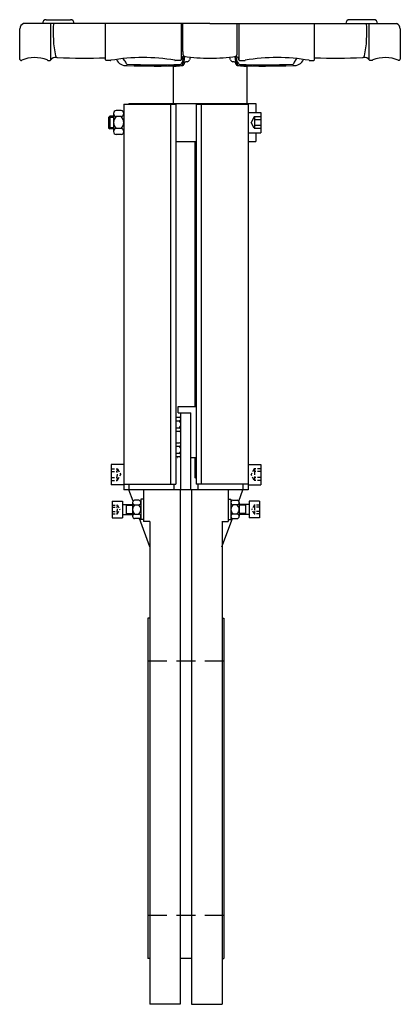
# Model space of a CAD drawing. Extents: x 19 to 319, y 14 to 789.
import ezdxf

# ---------------------------------------------------------------- set-up
doc = ezdxf.new("R2010")
doc.units = 0
doc.header["$LTSCALE"] = 15
doc.header["$MEASUREMENT"] = 0
doc.linetypes.add('RAYITAS', pattern=[0.375, 0.25, -0.125])
doc.linetypes.add('TRAZOS', pattern=[0.75, 0.5, -0.25])
doc.layers.add('CYL_XDF200', color=7, linetype='CONTINUOUS')

msp = doc.modelspace()

# ---------------------------------------------------------------- linework, layer by layer
at = {"layer": 'CYL_XDF200'}
for p, q in [((169.33, 786.32), (22.33, 786.32)), ((40.28, 789.32), (59.31, 789.32)), ((44.02, 760.21), (44.02, 786.32)), ((87, 757.8), (87, 786.32)), ((146.55, 786.32), (146.55, 757.82)), ((148, 764.21), (148, 786.32)), ((169.33, 786.32), (316.33, 786.32)), ((190.67, 764.21), (190.67, 786.32)), ((192.11, 786.32), (192.11, 757.82)), ((251.67, 757.8), (251.67, 786.32)), ((298.39, 789.32), (279.36, 789.32)), ((294.65, 760.21), (294.65, 786.32)), ((19.33, 782.14), (19.33, 758.32)), ((319.33, 782.14), (319.33, 758.32)), ((43.81, 757.78), (44.02, 760.21)), ((147.77, 760), (146.5, 757.59)), ((147.69, 754.08), (148.58, 760.53)), ((148.69, 754.08), (149.55, 760.32)), ((189.98, 754.08), (189.11, 760.32)), ((190.98, 754.08), (190.08, 760.53)), ((190.9, 760), (192.17, 757.59)), ((294.86, 757.78), (294.65, 760.21)), ((20.33, 757.32), (20.73, 757.32)), ((41.45, 757.32), (43.31, 757.32)), ((91.01, 757.3), (87.5, 757.3)), ((102.06, 757.13), (100.78, 758.66)), ((140.33, 753.01), (140.33, 723.32)), ((146.05, 757.32), (141.79, 757.32)), ((192.61, 757.32), (196.88, 757.32)), ((198.33, 753.01), (198.33, 723.32)), ((236.61, 757.13), (237.89, 758.66)), ((247.66, 757.3), (251.17, 757.3)), ((297.21, 757.32), (295.36, 757.32)), ((318.33, 757.32), (317.94, 757.32)), ((101.33, 722.82), (101.33, 419.32)), ((105.33, 723.32), (105.33, 722.82)), ((105.33, 723.32), (205.33, 723.32)), ((138.33, 722.82), (138.33, 423.7)), ((142.33, 722.82), (142.33, 423.7)), ((158.33, 722.82), (158.33, 423.7)), ((162.33, 722.82), (162.33, 423.7)), ((195.33, 723.32), (195.33, 722.82)), ((199.33, 722.82), (199.33, 419.32)), ((205.33, 723.32), (205.33, 716.32)), ((90.33, 713.32), (89.33, 712.32)), ((93.33, 713.32), (90.33, 713.32)), ((90.33, 713.32), (90.33, 703.32)), ((93.33, 715.41), (93.33, 701.23)), ((99.33, 717.77), (95.33, 717.77)), ((99.33, 713.04), (95.33, 713.04)), ((199.33, 716.32), (209.33, 716.32)), ((209.33, 716.32), (209.33, 700.32)), ((93.33, 712.32), (89.33, 712.32)), ((89.33, 712.32), (89.33, 704.32)), ((93.33, 704.32), (89.33, 704.32)), ((89.33, 704.32), (90.33, 703.32)), ((93.33, 703.32), (90.33, 703.32)), ((99.33, 703.59), (95.33, 703.59)), ((99.33, 698.87), (95.33, 698.87)), ((199.33, 700.32), (209.33, 700.32)), ((205.33, 700.32), (205.33, 693.32)), ((142.33, 693.32), (158.33, 693.32)), ((157.33, 693.32), (157.33, 484.82)), ((157.33, 690.32), (158.33, 690.32)), ((199.33, 693.32), (205.33, 693.32)), ((144.33, 484.82), (158.33, 484.82)), ((144.33, 479.82), (144.33, 484.82)), ((142.33, 476.34), (145.08, 476.34)), ((142.33, 473.58), (145.08, 473.58)), ((144.33, 479.82), (154.33, 479.82)), ((146.33, 419.32), (146.33, 479.82)), ((154.33, 419.32), (154.33, 479.82)), ((142.33, 468.06), (145.08, 468.06)), ((145.08, 465.29), (142.33, 465.29)), ((142.33, 456.34), (145.08, 456.34)), ((142.33, 453.58), (145.08, 453.58)), ((142.33, 448.06), (145.08, 448.06)), ((145.08, 445.29), (142.33, 445.29)), ((143.33, 444.82), (143.83, 444.82)), ((154.33, 444.82), (158.33, 444.82)), ((157.33, 444.82), (157.33, 429.07)), ((101.33, 439.32), (91.33, 439.32)), ((91.33, 439.32), (91.33, 423.32)), ((199.33, 439.32), (209.33, 439.32)), ((209.33, 439.32), (209.33, 423.32)), ((158.33, 428.07), (157.33, 429.07)), ((157.33, 429.07), (158.33, 429.07)), ((101.33, 423.32), (91.33, 423.32)), ((199.33, 419.32), (101.33, 419.32)), ((105.33, 423.7), (105.33, 419.32)), ((108.68, 410.27), (105.33, 419.32)), ((116.96, 419.32), (116.96, 394.32)), ((140.83, 423.7), (140.83, 419.32)), ((145.83, 419.32), (145.83, 14.32)), ((154.83, 419.32), (154.83, 14.32)), ((159.83, 423.7), (159.83, 419.32)), ((183.71, 419.32), (183.71, 394.32)), ((191.99, 410.27), (195.33, 419.32)), ((195.33, 423.7), (195.33, 419.32)), ((199.33, 423.32), (209.33, 423.32)), ((113.21, 411.01), (109.96, 411.01)), ((114.83, 411.82), (114.83, 395.82)), ((116.83, 411.82), (114.83, 411.82)), ((183.83, 411.82), (185.83, 411.82)), ((185.83, 411.82), (185.83, 395.82)), ((187.46, 411.01), (190.71, 411.01)), ((92.33, 410.32), (92.33, 397.32)), ((92.33, 410.32), (100.33, 410.32)), ((100.33, 410.32), (100.33, 397.32)), ((100.33, 407.82), (108.33, 407.82)), ((103.33, 407.82), (103.33, 399.82)), ((103.33, 407.07), (108.33, 407.07)), ((108.33, 409.21), (108.33, 398.43)), ((109.79, 407.26), (109.72, 407.46)), ((109.96, 407.41), (113.21, 407.41)), ((114.83, 409.21), (114.83, 398.43)), ((185.83, 409.21), (185.83, 398.43)), ((190.71, 407.41), (187.46, 407.41)), ((190.88, 407.26), (190.95, 407.46)), ((192.33, 409.21), (192.33, 398.43)), ((200.33, 407.82), (192.33, 407.82)), ((197.33, 407.07), (192.33, 407.07)), ((197.33, 407.82), (197.33, 399.82)), ((200.33, 410.32), (200.33, 397.32)), ((208.33, 410.32), (200.33, 410.32)), ((208.33, 410.32), (208.33, 397.32)), ((92.33, 397.32), (100.33, 397.32)), ((100.33, 399.82), (108.33, 399.82)), ((103.33, 400.57), (108.33, 400.57)), ((109.96, 400.22), (113.21, 400.22)), ((113.21, 396.63), (109.96, 396.63)), ((121.96, 374.32), (113.68, 396.74)), ((116.83, 395.82), (114.83, 395.82)), ((178.71, 374.32), (186.99, 396.74)), ((183.83, 395.82), (185.83, 395.82)), ((190.71, 400.22), (187.46, 400.22)), ((187.46, 396.63), (190.71, 396.63)), ((197.33, 400.57), (192.33, 400.57)), ((200.33, 399.82), (192.33, 399.82)), ((208.33, 397.32), (200.33, 397.32)), ((121.96, 394.32), (116.96, 394.32)), ((121.83, 394.32), (121.83, 14.32)), ((178.71, 394.32), (183.71, 394.32)), ((178.83, 394.32), (178.83, 14.32)), ((120.33, 318.32), (120.33, 50.32)), ((121.83, 318.32), (120.33, 318.32)), ((178.83, 318.32), (180.33, 318.32)), ((180.33, 318.32), (180.33, 50.32)), ((121.83, 50.32), (120.33, 50.32)), ((154.83, 50.32), (145.83, 50.32)), ((178.83, 50.32), (180.33, 50.32)), ((145.83, 14.32), (121.83, 14.32)), ((154.83, 14.32), (178.83, 14.32))]:
    msp.add_line(p, q, dxfattribs=at)
at = {"layer": 'CYL_XDF200', "ltscale": 0.3}
for p, q in [((101.33, 722.82), (142.33, 722.82)), ((158.33, 722.82), (199.33, 722.82)), ((101.33, 423.7), (142.33, 423.7)), ((199.33, 423.7), (158.33, 423.7))]:
    msp.add_line(p, q, dxfattribs=at)
at = {"layer": 'CYL_XDF200', "linetype": 'RAYITAS', "ltscale": 6}
for p, q in [((204.26, 712.77), (201.69, 708.32)), ((204.26, 703.87), (201.69, 708.32)), ((209.33, 712.89), (204.48, 712.89)), ((209.33, 710.61), (204.58, 710.61)), ((209.33, 706.03), (204.58, 706.03)), ((209.33, 703.74), (204.48, 703.74))]:
    msp.add_line(p, q, dxfattribs=at)
at = {"layer": 'CYL_XDF200', "linetype": 'RAYITAS', "ltscale": 0.7}
for p, q in [((91.33, 435.89), (96.19, 435.89)), ((96.41, 435.77), (98.98, 431.32)), ((204.26, 435.77), (201.69, 431.32)), ((209.33, 435.89), (204.48, 435.89)), ((91.33, 433.61), (96.08, 433.61)), ((91.33, 429.03), (96.08, 429.03)), ((91.33, 426.74), (96.19, 426.74)), ((96.41, 426.87), (98.98, 431.32)), ((204.26, 426.87), (201.69, 431.32)), ((209.33, 426.74), (204.48, 426.74)), ((209.33, 433.61), (204.58, 433.61)), ((209.33, 429.03), (204.58, 429.03))]:
    msp.add_line(p, q, dxfattribs=at)
at = {"layer": 'CYL_XDF200', "linetype": 'RAYITAS', "ltscale": 0.6}
for p, q in [((92.33, 407.25), (96.19, 407.25)), ((92.33, 405.53), (96.08, 405.53)), ((96.41, 407.12), (98.31, 403.82)), ((96.41, 400.51), (98.31, 403.82)), ((204.26, 407.12), (202.35, 403.82)), ((204.26, 400.51), (202.35, 403.82)), ((208.33, 407.25), (204.48, 407.25)), ((208.33, 405.53), (204.58, 405.53)), ((92.33, 402.1), (96.08, 402.1)), ((92.33, 400.39), (96.19, 400.39)), ((208.33, 400.39), (204.48, 400.39)), ((208.33, 402.1), (204.58, 402.1))]:
    msp.add_line(p, q, dxfattribs=at)
at = {"layer": 'CYL_XDF200', "linetype": 'TRAZOS', "ltscale": 2}
for p, q in [((180.33, 284.32), (120.33, 284.32)), ((180.33, 84.32), (120.33, 84.32))]:
    msp.add_line(p, q, dxfattribs=at)
at = {"layer": 'CYL_XDF200'}
for centre, radius, start, end in [((24.32, 781.73), 5, 113.36771, 175.29522), ((40.28, 786.32), 3, 90, 180), ((136.74, 778.88), 91.02, 175.31033, 191.37661), ((59.31, 786.32), 3, 0, 90), ((279.36, 786.32), 3, 90, 180), ((201.93, 778.88), 91.02, 348.62339, 4.68967), ((298.39, 786.32), 3, 0, 90), ((314.35, 781.73), 5, 4.70478, 66.63229), ((47.78, 754.63), 5, 81.15071, 144.49045), ((49.43, 761.46), 2, 195.66756, 263.30735), ((51.22, 776.68), 17.32, 261.15071, 263.30735), ((148.65, 759.54), 1, 73.3308, 152.23362), ((157.05, 763.08), 9.12, 172.90088, 190.42212), ((149.24, 761.64), 1.19, 190.42212, 255.18634), ((169.29, 898.05), 139.04, 261.5512, 270.01698), ((159.08, 756.18), 6.12, 143.38005, 165.83932), ((169.37, 898.05), 139.04, 269.98302, 278.4488), ((179.59, 756.18), 6.12, 14.16068, 36.61995), ((189.42, 761.64), 1.19, 284.81366, 349.57788), ((190.01, 759.54), 1, 27.76638, 106.6692), ((181.62, 763.08), 9.12, 349.57788, 7.09912), ((289.23, 761.46), 2, 276.69265, 344.33244), ((287.45, 776.68), 17.32, 276.69265, 278.84929), ((290.88, 754.63), 5, 35.50955, 98.84929), ((20.33, 758.32), 1, 180, 270), ((20.73, 757.82), 0.5, 270, 293.22291), ((31.29, 733.26), 26.24, 68.28934, 113.25216), ((41.45, 757.82), 0.5, 202.28285, 270), ((43.31, 757.82), 0.5, 270, 355), ((69.79, 1245.59), 486.55, 267.57429, 272.0263), ((87.5, 757.8), 0.5, 180, 270), ((91.01, 757.8), 0.5, 270, 292.18228), ((116.45, 610.15), 149.34, 80.30694, 99.73654), ((102.83, 761.16), 7.95, 203.31798, 279.31526), ((93.75, 750.18), 10.84, 24.2686, 39.89719), ((104.08, 754.84), 0.5, 204.2686, 262.16502), ((127.45, 1282.53), 528.7, 267.45958, 272.02892), ((126.62, 1263.41), 510.58, 267.4736, 272.2665), ((141.1, 809.48), 56.66, 266.34083, 276.80731), ((141.79, 757.82), 0.5, 247.91779, 270), ((146.05, 757.82), 0.5, 270, 0), ((146.11, 754.65), 0.5, 276.2558, 335.02138), ((156.39, 749.87), 10.84, 140.10281, 155.02138), ((146.7, 754.22), 1, 276.80731, 352.10771), ((147.7, 754.22), 1, 276.80731, 352.10771), ((151.18, 753.73), 2.51, 109.62673, 172.10771), ((151.14, 753.84), 2.4, 88.01691, 109.62673), ((151.29, 758.15), 1.91, 268.01691, 345.83932), ((187.38, 758.15), 1.91, 194.16068, 271.98309), ((187.53, 753.84), 2.4, 70.37327, 91.98309), ((187.49, 753.73), 2.51, 7.89229, 70.37327), ((190.97, 754.22), 1, 187.89229, 263.19269), ((182.28, 749.87), 10.84, 24.97862, 39.89719), ((197.57, 809.48), 56.66, 263.19269, 273.65917), ((191.97, 754.22), 1, 187.89229, 263.19269), ((212.04, 1263.41), 510.58, 267.7335, 272.5264), ((192.56, 754.65), 0.5, 204.97862, 263.7442), ((192.61, 757.82), 0.5, 180, 270), ((211.22, 1282.53), 528.7, 267.97108, 272.54042), ((196.88, 757.82), 0.5, 270, 292.08221), ((222.21, 610.15), 149.34, 80.26346, 99.69306), ((235.84, 761.16), 7.95, 260.68474, 336.68202), ((234.59, 754.84), 0.5, 277.83498, 335.7314), ((244.92, 750.18), 10.84, 140.10281, 155.7314), ((247.66, 757.8), 0.5, 247.81772, 270), ((251.17, 757.8), 0.5, 270, 0), ((268.87, 1245.59), 486.55, 267.9737, 272.42571), ((295.36, 757.82), 0.5, 185, 270), ((297.21, 757.82), 0.5, 270, 337.71715), ((307.38, 733.26), 26.24, 66.74784, 111.71066), ((317.94, 757.82), 0.5, 246.77709, 270), ((318.33, 758.32), 1, 270, 0), ((95.73, 715.41), 2.4, 99.50011, 260.49989), ((99.92, 708.32), 6.58, 134.11602, 225.88398), ((98.94, 715.41), 2.4, 279.50011, 80.49989), ((94.75, 708.32), 6.58, 314.11602, 45.88398), ((95.73, 701.23), 2.4, 99.50011, 260.49989), ((98.94, 701.23), 2.4, 279.50011, 80.49989), ((144.95, 474.96), 1.39, 275.71123, 84.28877), ((142.66, 470.82), 3.68, 311.30757, 48.69243), ((144.95, 466.68), 1.39, 275.71123, 84.28877), ((144.95, 454.96), 1.39, 275.71123, 84.28877), ((142.66, 450.82), 3.68, 311.30757, 48.69243), ((144.95, 446.68), 1.39, 275.71123, 84.28877), ((110.14, 409.21), 1.81, 95.77073, 264.22927), ((113.03, 409.21), 1.81, 275.77073, 84.22927), ((187.64, 409.21), 1.81, 95.77073, 264.22927), ((190.53, 409.21), 1.81, 275.77073, 84.22927), ((113.12, 403.82), 4.79, 131.35248, 228.64752), ((110.04, 403.82), 4.79, 311.35248, 48.64752), ((190.62, 403.82), 4.79, 131.35248, 228.64752), ((187.54, 403.82), 4.79, 311.35248, 48.64752), ((110.14, 398.43), 1.81, 95.77073, 264.22927), ((113.03, 398.43), 1.81, 275.77073, 84.22927), ((187.64, 398.43), 1.81, 95.77073, 264.22927), ((190.53, 398.43), 1.81, 275.77073, 84.22927)]:
    msp.add_arc(centre, radius, start, end, dxfattribs=at)
at = {"layer": 'CYL_XDF200', "linetype": 'RAYITAS', "ltscale": 6}
for centre, radius, start, end in [((204.48, 712.64), 0.25, 90, 150), ((207.08, 711.75), 2.74, 155.3405, 204.6595), ((214.92, 708.32), 10.59, 167.52584, 192.47416), ((207.08, 704.89), 2.74, 155.3405, 204.6595), ((204.48, 703.99), 0.25, 210, 270)]:
    msp.add_arc(centre, radius, start, end, dxfattribs=at)
at = {"layer": 'CYL_XDF200', "linetype": 'RAYITAS', "ltscale": 0.7}
for centre, radius, start, end in [((93.59, 434.75), 2.74, 335.3405, 24.6595), ((96.19, 435.64), 0.25, 30, 90), ((204.48, 435.64), 0.25, 90, 150), ((207.08, 434.75), 2.74, 155.3405, 204.6595), ((85.74, 431.32), 10.59, 347.52584, 12.47416), ((93.59, 427.89), 2.74, 335.3405, 24.6595), ((96.19, 426.99), 0.25, 270, 330), ((204.48, 426.99), 0.25, 210, 270), ((214.92, 431.32), 10.59, 167.52584, 192.47416), ((207.08, 427.89), 2.74, 155.3405, 204.6595)]:
    msp.add_arc(centre, radius, start, end, dxfattribs=at)
at = {"layer": 'CYL_XDF200', "linetype": 'RAYITAS', "ltscale": 0.6}
for centre, radius, start, end in [((94.74, 406.39), 1.6, 327.49242, 32.50758), ((90.33, 403.82), 6.01, 343.41253, 16.58747), ((96.19, 407), 0.25, 30, 90), ((204.48, 407), 0.25, 90, 150), ((205.93, 406.39), 1.6, 147.49242, 212.50758), ((210.34, 403.82), 6.01, 163.41253, 196.58747), ((94.74, 401.25), 1.6, 327.49242, 32.50758), ((96.19, 400.64), 0.25, 270, 330), ((204.48, 400.64), 0.25, 210, 270), ((205.93, 401.25), 1.6, 147.49242, 212.50758)]:
    msp.add_arc(centre, radius, start, end, dxfattribs=at)

doc.saveas('drawing.dxf')
